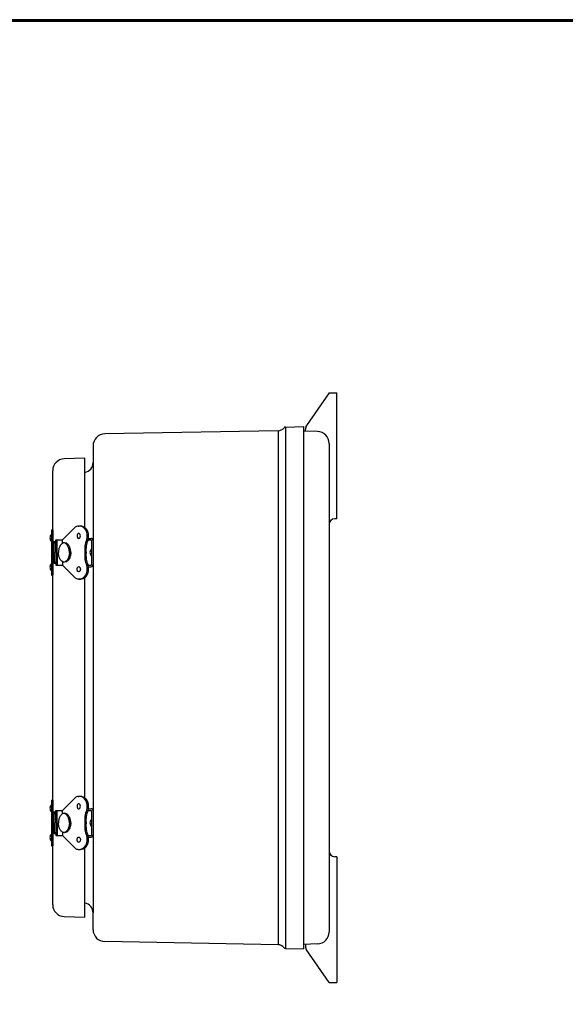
# Model space of a CAD drawing. Extents: x 0 to 96, y 0 to 62.6.
# Tile 5 of 7: x 44.5 to 61.9, y 31.3 to 62.6. Entities that reach past the tile are written whole.
import ezdxf

# ---------------------------------------------------------------- set-up
doc = ezdxf.new("R2010")
doc.units = 0
doc.header["$LTSCALE"] = 2
doc.header["$MEASUREMENT"] = 0
doc.layers.get('0').update_dxf_attribs({"linetype": 'CONTINUOUS'})
doc.layers.add('TITLE', color=1, linetype='CONTINUOUS')

msp = doc.modelspace()

# ---------------------------------------------------------------- linework, layer by layer
for p, q in [((54.35356, 50.75479), (53.63486, 49.7176)), ((54.35356, 50.75479), (54.60356, 50.75479)), ((54.60356, 46.75479), (54.60356, 50.75479)), ((52.73221, 49.55402), (47.2245, 49.45158)), ((52.73221, 49.55402), (52.73221, 33.20556)), ((52.96905, 49.66923), (53.54107, 49.68267)), ((52.96905, 49.66923), (52.96905, 33.09035)), ((53.54107, 49.68267), (53.54107, 33.07691)), ((53.99164, 49.52682), (53.54107, 49.54426)), ((53.60356, 49.54184), (53.60356, 49.59648)), ((46.85457, 49.07662), (46.85457, 48.53803)), ((54.35356, 49.15205), (54.35356, 33.60754)), ((46.59357, 48.67986), (45.93349, 48.65681)), ((46.59357, 46.47538), (46.59357, 48.67986)), ((46.85457, 48.53803), (46.85457, 34.22159)), ((45.57157, 34.47799), (45.57157, 48.28204)), ((54.60356, 46.75479), (54.54106, 46.75479)), ((45.53157, 46.4043), (45.53157, 44.9553)), ((45.53157, 46.4043), (45.57157, 46.4043)), ((45.57157, 46.4043), (45.57157, 44.9553)), ((45.57157, 44.9553), (45.57157, 46.4043)), ((45.88671, 46.08086), (46.28869, 46.48284)), ((46.38018, 46.52073), (46.40421, 46.52073)), ((45.57157, 46.08086), (45.57157, 46.14555)), ((45.57157, 46.08086), (45.57157, 45.27873)), ((45.66936, 45.6798), (45.66936, 46.08086)), ((45.66936, 46.08086), (45.88671, 46.08086)), ((45.71249, 45.6798), (45.71249, 46.08086)), ((45.88671, 45.97373), (45.88671, 46.08086)), ((46.69296, 46.08086), (46.80457, 46.08086)), ((46.70294, 46.13086), (46.79457, 46.13086)), ((46.80457, 46.08086), (46.80457, 45.27873)), ((46.85457, 46.07086), (46.85457, 45.28873)), ((45.64694, 46.01876), (45.57157, 46.01876)), ((45.61244, 46.01876), (45.62796, 46.01876)), ((45.61244, 45.98426), (45.66936, 45.98426)), ((45.61244, 45.6798), (45.61244, 45.98426)), ((45.62624, 45.98426), (45.62624, 46.01876)), ((45.64694, 45.98426), (45.64694, 46.01876)), ((45.61244, 45.6798), (45.61244, 45.37533)), ((45.66936, 45.6798), (45.66936, 45.27873)), ((45.71249, 45.6798), (45.71249, 45.27873)), ((45.61244, 45.34083), (45.57157, 45.34083)), ((45.61244, 45.37533), (45.66936, 45.37533)), ((45.61244, 45.34083), (45.64694, 45.34083)), ((45.62624, 45.37533), (45.62624, 45.34083)), ((45.64694, 45.37533), (45.64694, 45.34083)), ((45.66936, 45.27873), (45.88671, 45.27873)), ((45.88671, 45.38586), (45.88671, 45.27873)), ((45.88671, 45.27873), (46.28869, 44.87675)), ((46.69296, 45.27873), (46.80457, 45.27873)), ((46.70294, 45.22873), (46.79457, 45.22873)), ((45.53157, 44.9553), (45.57157, 44.9553)), ((46.38018, 44.83886), (46.40421, 44.83886)), ((46.59357, 37.87548), (46.59357, 44.88387)), ((46.38018, 37.92084), (46.40421, 37.92084)), ((45.53157, 37.8044), (45.53157, 36.3554)), ((45.53157, 37.8044), (45.57157, 37.8044)), ((45.57157, 37.8044), (45.57157, 36.3554)), ((45.57157, 36.3554), (45.57157, 37.8044)), ((45.88671, 37.48097), (46.28869, 37.88295)), ((45.57157, 37.48097), (45.57157, 37.54565)), ((45.57157, 37.48097), (45.57157, 36.67884)), ((45.64694, 37.41887), (45.57157, 37.41887)), ((45.61244, 37.41887), (45.62796, 37.41887)), ((45.61244, 37.38437), (45.66936, 37.38437)), ((45.61244, 37.0799), (45.61244, 37.38437)), ((45.62624, 37.38437), (45.62624, 37.41887)), ((45.64694, 37.38437), (45.64694, 37.41887)), ((45.66936, 37.0799), (45.66936, 37.48097)), ((45.66936, 37.48097), (45.88671, 37.48097)), ((45.71249, 37.0799), (45.71249, 37.48097)), ((45.88671, 37.37384), (45.88671, 37.48097)), ((46.69296, 37.48097), (46.80457, 37.48097)), ((46.70294, 37.53097), (46.79457, 37.53097)), ((46.80457, 37.48097), (46.80457, 36.67884)), ((46.85457, 37.47097), (46.85457, 36.68884)), ((45.61244, 37.0799), (45.61244, 36.77544)), ((45.66936, 37.0799), (45.66936, 36.67884)), ((45.71249, 37.0799), (45.71249, 36.67884)), ((45.61244, 36.74094), (45.57157, 36.74094)), ((45.61244, 36.77544), (45.66936, 36.77544)), ((45.61244, 36.74094), (45.64694, 36.74094)), ((45.62624, 36.77544), (45.62624, 36.74094)), ((45.64694, 36.77544), (45.64694, 36.74094)), ((45.66936, 36.67884), (45.88671, 36.67884)), ((45.88671, 36.78597), (45.88671, 36.67884)), ((45.88671, 36.67884), (46.28869, 36.27686)), ((46.69296, 36.67884), (46.80457, 36.67884)), ((45.53157, 36.3554), (45.57157, 36.3554)), ((46.70294, 36.62884), (46.79457, 36.62884)), ((46.38018, 36.23897), (46.40421, 36.23897)), ((46.59357, 34.08017), (46.59357, 36.28397)), ((54.60356, 36.00479), (54.54106, 36.00479)), ((54.60356, 36.00479), (54.60356, 32.0048)), ((46.85457, 33.683), (46.85457, 34.22159)), ((45.93349, 34.10322), (46.59357, 34.08017)), ((52.73221, 33.20556), (47.2245, 33.30804)), ((53.99164, 33.23277), (53.54107, 33.21533)), ((53.60356, 33.21775), (53.60356, 33.16311)), ((52.96905, 33.09035), (53.54107, 33.07691)), ((54.35356, 32.0048), (53.63486, 33.04199)), ((54.35356, 32.0048), (54.60356, 32.0048))]:
    msp.add_line(p, q)
for points in [[(46.34625, 46.21023), (46.35046, 46.17715, 0.07646787), (46.36141, 46.15169, 0.10713626), (46.38081, 46.13176), (46.398, 46.12743), (46.41637, 46.13297, 0.10713626), (46.43459, 46.15169, 0.07646787), (46.44554, 46.17715), (46.44975, 46.21023), (46.44554, 46.24332, 0.07646787), (46.43459, 46.26878, 0.10713626), (46.41637, 46.2875), (46.398, 46.29303), (46.37963, 46.2875, 0.10713626), (46.36141, 46.26878, 0.07646787), (46.35046, 46.24332)], [(46.34625, 45.14936), (46.35046, 45.18245, -0.07646787), (46.36141, 45.20791, -0.10713626), (46.38081, 45.22784), (46.398, 45.23216), (46.41637, 45.22662, -0.10713626), (46.43459, 45.20791, -0.07646787), (46.44554, 45.18245), (46.44975, 45.14936), (46.44554, 45.11627, -0.07646787), (46.43459, 45.09081, -0.10713626), (46.41637, 45.07209), (46.398, 45.06656), (46.37963, 45.07209, -0.10713626), (46.36141, 45.09081, -0.07646787), (46.35046, 45.11627)], [(46.34625, 37.61034), (46.35046, 37.57725, 0.07646787), (46.36141, 37.55179, 0.10713626), (46.38081, 37.53186), (46.398, 37.52754), (46.41637, 37.53308, 0.10713626), (46.43459, 37.55179, 0.07646787), (46.44554, 37.57725), (46.44975, 37.61034), (46.44554, 37.64343, 0.07646787), (46.43459, 37.66889, 0.10713626), (46.41637, 37.68761), (46.398, 37.69314), (46.37963, 37.68761, 0.10713626), (46.36141, 37.66889, 0.07646787), (46.35046, 37.64343)], [(46.34625, 36.54947), (46.35046, 36.58255, -0.07646787), (46.36141, 36.60801, -0.10713626), (46.38081, 36.62794), (46.398, 36.63227), (46.41637, 36.62673, -0.10713626), (46.43459, 36.60801, -0.07646787), (46.44554, 36.58255), (46.44975, 36.54947), (46.44554, 36.51638, -0.07646787), (46.43459, 36.49092, -0.10713626), (46.41637, 36.4722), (46.398, 36.46667), (46.37963, 36.4722, -0.10713626), (46.36141, 36.49092, -0.07646787), (46.35046, 36.51638)]]:
    msp.add_lwpolyline(points, format="xyb", close=True)
for points in [[(46.14287, 45.6798, 0.06341529), (46.12707, 45.80388, 0.07646787), (46.08603, 45.89935, 0.10713626), (46.01327, 45.97409), (45.94881, 45.9903, 0.14737334), (45.87993, 45.96954, 0.10713626), (45.81159, 45.89935, 0.07646787), (45.77055, 45.80388, 0.06341529), (45.75475, 45.6798, 0.06341529)], [(46.10064, 45.6798, 0.06341529), (46.08484, 45.80388, 0.07646787), (46.0438, 45.89935, 0.10713626), (45.97103, 45.97409), (45.92, 45.98692, 0.14737334)], [(46.14287, 45.6798, -0.06341529), (46.12707, 45.55571, -0.07646787), (46.08603, 45.46024, -0.10713626), (46.01327, 45.3855), (45.94881, 45.3693, -0.14737334), (45.87993, 45.39005, -0.10713626), (45.81159, 45.46024, -0.07646787), (45.77055, 45.55571, -0.06341529), (45.75475, 45.6798, -0.06341529)], [(46.10064, 45.6798, -0.06341529), (46.08484, 45.55571, -0.07646787), (46.0438, 45.46024, -0.10713626), (45.97103, 45.3855), (45.92, 45.37267, -0.14737334)], [(46.14287, 37.0799, 0.06341529), (46.12707, 37.20399, 0.07646787), (46.08603, 37.29946, 0.10713626), (46.01327, 37.3742), (45.94881, 37.3904, 0.14737334), (45.87993, 37.36965, 0.10713626), (45.81159, 37.29946, 0.07646787), (45.77055, 37.20399, 0.06341529), (45.75475, 37.0799, 0.06341529)], [(46.10064, 37.0799, 0.06341529), (46.08484, 37.20399, 0.07646787), (46.0438, 37.29946, 0.10713626), (45.97103, 37.3742), (45.92, 37.38703, 0.14737334)], [(46.14287, 37.0799, -0.06341529), (46.12707, 36.95582, -0.07646787), (46.08603, 36.86035, -0.10713626), (46.01327, 36.78561), (45.94881, 36.7694, -0.14737334), (45.87993, 36.79016, -0.10713626), (45.81159, 36.86035, -0.07646787), (45.77055, 36.95582, -0.06341529), (45.75475, 37.0799, -0.06341529)], [(46.10064, 37.0799, -0.06341529), (46.08484, 36.95582, -0.07646787), (46.0438, 36.86035, -0.10713626), (45.97103, 36.78561), (45.92, 36.77278, -0.14737334)]]:
    msp.add_lwpolyline(points, format="xyb")
for centre, radius, start, end in [((52.72882, 49.80399), 0.25, 270.775478, 320.867315), ((52.97123, 49.60677), 0.0625, 92, 140.867315), ((53.85356, 49.59648), 0.25, 151.02148, 180), ((53.97856, 49.15205), 0.375, 0, 88), ((47.22957, 49.07662), 0.375, 90.775478, 180), ((45.94657, 48.28204), 0.375, 92, 180), ((46.54207, 48.53803), 0.3125, 279.485616, 0), ((54.54106, 46.56729), 0.1875, 90, 180), ((46.38018, 46.39136), 0.12937, 90, 135), ((46.4422, 46.26763), 0.25705, 11.82124, 98.711327), ((46.41004, 46.27316), 0.24764, 9.430151, 91.348472), ((45.63798, 46.14555), 0.15625, 132.923462, 227.076538), ((47.37487, 45.7721), 0.78806, 156.1088, 186.726228), ((47.37487, 45.7721), 0.74806, 155.62245, 186.726228), ((46.21343, 46.2025), 0.45473, 345.840625, 14.159375), ((46.21343, 46.2025), 0.49473, 345.766504, 14.159375), ((46.79457, 46.07086), 0.06, 0, 90), ((46.91098, 45.6798), 0.15625, 132.923462, 227.076538), ((47.37487, 45.58749), 0.78806, 173.273772, 203.8912), ((47.37487, 45.58749), 0.74806, 173.273772, 204.37755), ((45.63798, 45.21405), 0.15625, 132.923462, 227.076538), ((46.21343, 45.15709), 0.45473, 345.840625, 14.159375), ((46.21343, 45.15709), 0.49473, 345.840625, 14.233496), ((46.79457, 45.28873), 0.06, 270, 0), ((46.38018, 44.96823), 0.12937, 225, 270), ((46.44165, 45.09185), 0.25756, 261.429954, 348.228734), ((46.41004, 45.08643), 0.24764, 268.651528, 350.569849), ((46.38018, 37.79147), 0.12937, 90, 135), ((46.4422, 37.66774), 0.25705, 11.82124, 98.711327), ((46.41004, 37.67327), 0.24764, 9.430151, 91.348472), ((45.63798, 37.54565), 0.15625, 132.923462, 227.076538), ((46.21343, 37.60261), 0.45473, 345.840625, 14.159375), ((46.21343, 37.60261), 0.49473, 345.766504, 14.159375), ((47.37487, 37.17221), 0.78806, 156.1088, 186.726228), ((47.37487, 37.17221), 0.74806, 155.62245, 186.726228), ((46.79457, 37.47097), 0.06, 0, 90), ((47.37487, 36.9876), 0.78806, 173.273772, 203.8912), ((47.37487, 36.9876), 0.74806, 173.273772, 204.37755), ((46.91098, 37.0799), 0.15625, 132.923462, 227.076538), ((45.63798, 36.61415), 0.15625, 132.923462, 227.076538), ((46.21343, 36.5572), 0.45473, 345.840625, 14.159375), ((46.21343, 36.5572), 0.49473, 345.840625, 14.233496), ((46.79457, 36.68884), 0.06, 270, 0), ((46.44165, 36.49196), 0.25756, 261.429954, 348.228734), ((46.41004, 36.48654), 0.24764, 268.651528, 350.569849), ((46.38018, 36.36834), 0.12937, 225, 270), ((54.54106, 36.19229), 0.1875, 180, 270), ((45.94657, 34.47799), 0.375, 180, 268), ((46.54207, 34.22159), 0.3125, 0, 80.514384), ((47.22957, 33.683), 0.375, 180, 269.224522), ((53.97856, 33.60754), 0.375, 272, 0), ((52.72882, 32.95559), 0.25, 39.132685, 89.224522), ((52.97123, 33.15281), 0.0625, 219.132685, 268), ((53.85356, 33.16311), 0.25, 180, 208.97852)]:
    msp.add_arc(centre, radius, start, end)
at = {"layer": 'TITLE'}
for points in [[(96, 62.625), (0, 62.625), (0, 0), (96, 0)], [(95.97, 62.595), (0.03, 62.595), (0.03, 0.03), (95.97, 0.03)], [(95.94, 62.565), (0.06, 62.565), (0.06, 0.06), (95.94, 0.06)]]:
    msp.add_lwpolyline(points, close=True, dxfattribs=at)

doc.saveas('drawing.dxf')
